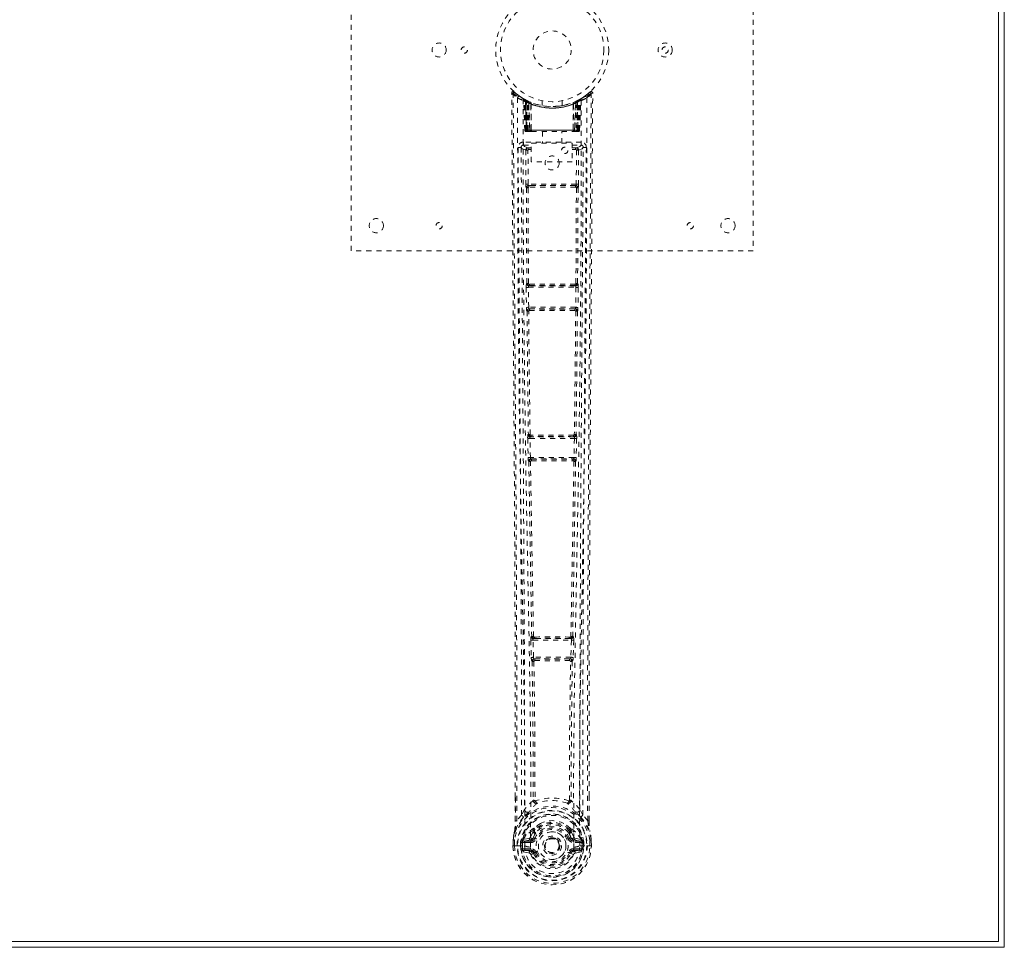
# Model space of a CAD drawing. Header units: inches. Extents: x 6.8 to 78.3, y 17.1 to 52.9.
# Tile 3 of 4: x 58.7 to 78.3, y 17.1 to 35.6. Entities that reach past the tile are written whole.
import ezdxf

# ---------------------------------------------------------------- set-up
doc = ezdxf.new("R2010")
doc.units = ezdxf.units.IN
doc.header["$MEASUREMENT"] = 0
doc.linetypes.add('SLD-Dashed', pattern=[0.075, 0.05, -0.025])
doc.linetypes.add('SLD-Solid', pattern=[0])

msp = doc.modelspace()

# ---------------------------------------------------------------- linework, layer by layer
at = {"color": 7, "linetype": 'SLD-Solid', "lineweight": 15}
for p, q in [((78.155, 17.253), (78.155, 52.767)), ((78.155, 17.253), (78.155, 52.767)), ((78.273, 17.135), (78.273, 52.885)), ((6.892, 17.253), (78.155, 17.253)), ((6.892, 17.253), (78.155, 17.253)), ((6.773, 17.135), (78.273, 17.135))]:
    msp.add_line(p, q, dxfattribs=at)
at = {"color": 7, "linetype": 'SLD-Dashed', "lineweight": 0}
for p, q in [((65.273, 31.01), (65.273, 39.01)), ((73.273, 39.01), (73.273, 31.01)), ((70.03, 34.174), (69.929, 34.093)), ((70.08, 34.152), (70.05, 34.152)), ((68.705, 34.037), (68.691, 34.045)), ((68.71, 34.032), (68.697, 34.04)), ((68.719, 34.012), (68.706, 34.02)), ((68.727, 33.414), (68.706, 34.02)), ((68.74, 33.414), (68.719, 34.012)), ((68.789, 33.992), (68.723, 34.026)), ((68.806, 33.966), (68.738, 34.001)), ((68.759, 33.414), (68.738, 34.001)), ((68.739, 34.004), (68.759, 33.411)), ((68.765, 33.972), (68.778, 33.997)), ((68.765, 33.972), (68.766, 33.414)), ((68.766, 33.414), (68.767, 33.971)), ((68.767, 33.971), (68.78, 33.997)), ((68.779, 33.965), (68.791, 33.991)), ((68.779, 33.414), (68.779, 33.965)), ((68.791, 33.991), (68.789, 33.992)), ((68.798, 33.414), (68.798, 33.956)), ((68.806, 33.966), (68.808, 33.965)), ((68.825, 33.414), (68.806, 33.966)), ((68.808, 33.965), (68.827, 33.414)), ((68.811, 33.982), (68.809, 33.983)), ((68.852, 33.936), (68.849, 33.938)), ((68.855, 33.414), (68.849, 33.938)), ((68.856, 33.963), (68.852, 33.965)), ((68.852, 33.936), (68.857, 33.414)), ((69.073, 33.999), (69.073, 33.903)), ((69.473, 33.903), (69.473, 33.999)), ((69.69, 33.414), (69.694, 33.936)), ((69.696, 33.965), (69.691, 33.963)), ((69.698, 33.938), (69.692, 33.414)), ((69.698, 33.938), (69.694, 33.936)), ((69.72, 33.414), (69.739, 33.965)), ((69.741, 33.966), (69.722, 33.414)), ((69.738, 33.983), (69.736, 33.982)), ((69.739, 33.965), (69.741, 33.966)), ((69.809, 34.001), (69.741, 33.966)), ((69.749, 33.956), (69.749, 33.414)), ((69.753, 33.99), (69.756, 33.991)), ((69.758, 33.992), (69.756, 33.991)), ((69.824, 34.026), (69.758, 33.992)), ((69.767, 33.997), (69.78, 33.971)), ((69.768, 33.414), (69.768, 33.965)), ((69.769, 33.997), (69.782, 33.972)), ((69.78, 33.971), (69.781, 33.414)), ((69.781, 33.414), (69.782, 33.972)), ((69.786, 33.41), (69.808, 34.004)), ((69.788, 33.414), (69.809, 34.001)), ((69.807, 33.414), (69.828, 34.012)), ((69.92, 34.086), (69.817, 34.023)), ((69.82, 33.414), (69.841, 34.02)), ((69.841, 34.02), (69.828, 34.012)), ((69.856, 34.045), (69.842, 34.037)), ((68.727, 33.414), (68.74, 33.414)), ((68.754, 33.386), (68.757, 33.385)), ((68.759, 33.414), (68.825, 33.414)), ((68.759, 33.385), (68.759, 33.385)), ((69.781, 33.414), (68.766, 33.414)), ((68.77, 33.385), (68.78, 33.385)), ((68.779, 33.414), (69.767, 33.414)), ((68.788, 33.385), (68.843, 33.385)), ((68.798, 33.414), (68.798, 33.414)), ((69.749, 33.414), (68.798, 33.414)), ((68.827, 33.414), (68.825, 33.414)), ((68.855, 33.414), (68.857, 33.414)), ((68.857, 33.414), (69.69, 33.414)), ((68.857, 33.385), (68.864, 33.385)), ((68.864, 33.385), (69.683, 33.385)), ((69.078, 33.385), (69.078, 33.153)), ((69.468, 33.153), (69.468, 33.385)), ((69.683, 33.385), (69.69, 33.385)), ((69.69, 33.414), (69.692, 33.414)), ((69.704, 33.385), (69.758, 33.385)), ((69.722, 33.414), (69.72, 33.414)), ((69.722, 33.414), (69.788, 33.414)), ((69.767, 33.387), (69.767, 33.414)), ((69.767, 33.385), (69.777, 33.385)), ((69.807, 33.414), (69.82, 33.414)), ((68.699, 33.176), (68.699, 33.116)), ((69.848, 33.176), (68.699, 33.176)), ((68.858, 32.781), (68.858, 33.153)), ((68.858, 33.153), (69.67, 33.153)), ((69.67, 33.153), (69.67, 32.781)), ((69.848, 33.116), (69.848, 33.176)), ((68.655, 33.068), (68.654, 33.067)), ((68.655, 33.078), (68.655, 33.068)), ((68.699, 33.116), (68.858, 33.116)), ((68.747, 33.014), (68.75, 32.34)), ((68.747, 33.014), (68.791, 33.014)), ((68.794, 32.34), (68.791, 33.014)), ((68.807, 33.028), (68.807, 33.058)), ((68.858, 33.058), (68.807, 33.058)), ((68.858, 33.028), (68.807, 33.028)), ((69.67, 33.116), (69.848, 33.116)), ((69.74, 33.058), (69.67, 33.058)), ((69.74, 33.028), (69.67, 33.028)), ((69.74, 33.028), (69.74, 33.058)), ((69.756, 33.014), (69.753, 32.34)), ((69.8, 33.014), (69.797, 32.34)), ((69.892, 33.068), (69.892, 33.078)), ((69.892, 33.067), (69.892, 33.068)), ((69.67, 32.781), (68.858, 32.781)), ((68.758, 32.265), (68.759, 32.264)), ((68.759, 32.264), (68.768, 30.359)), ((68.801, 30.358), (68.792, 32.263)), ((69.753, 32.34), (68.794, 32.34)), ((68.803, 32.31), (68.802, 32.31)), ((69.745, 32.31), (68.802, 32.31)), ((69.745, 32.31), (69.744, 32.31)), ((69.755, 32.263), (69.746, 30.358)), ((69.788, 32.264), (69.779, 30.359)), ((69.788, 32.264), (69.789, 32.265)), ((73.273, 31.01), (65.273, 31.01)), ((68.756, 30.282), (68.761, 29.883)), ((68.768, 30.359), (68.763, 30.357)), ((68.801, 30.283), (69.746, 30.283)), ((68.806, 29.884), (68.801, 30.283)), ((68.808, 30.312), (68.812, 30.315)), ((69.739, 30.312), (68.808, 30.312)), ((68.817, 30.344), (68.817, 30.344)), ((69.73, 30.344), (69.73, 30.344)), ((69.734, 30.315), (69.739, 30.312)), ((69.746, 30.283), (69.741, 29.884)), ((69.784, 30.357), (69.779, 30.359)), ((69.791, 30.282), (69.786, 29.883)), ((68.761, 29.883), (68.762, 29.855)), ((68.77, 29.808), (68.772, 29.807)), ((69.741, 29.884), (68.806, 29.884)), ((68.817, 29.853), (68.814, 29.854)), ((68.814, 29.854), (69.733, 29.854)), ((69.733, 29.854), (69.73, 29.853)), ((69.775, 29.807), (69.777, 29.808)), ((69.786, 29.883), (69.785, 29.855)), ((68.787, 27.273), (68.795, 26.892)), ((68.799, 27.351), (68.793, 27.348)), ((68.831, 27.274), (69.716, 27.274)), ((68.84, 26.893), (68.831, 27.274)), ((68.838, 27.304), (68.844, 27.307)), ((69.709, 27.304), (68.838, 27.304)), ((68.849, 27.335), (68.849, 27.335)), ((69.698, 27.335), (69.698, 27.335)), ((69.703, 27.307), (69.709, 27.304)), ((69.716, 27.274), (69.707, 26.893)), ((69.754, 27.348), (69.748, 27.351)), ((69.76, 27.273), (69.752, 26.892)), ((68.795, 26.892), (68.796, 26.864)), ((69.707, 26.893), (68.84, 26.893)), ((68.852, 26.862), (68.849, 26.863)), ((68.849, 26.863), (69.698, 26.863)), ((69.698, 26.863), (69.695, 26.862)), ((69.752, 26.892), (69.751, 26.864)), ((68.805, 26.817), (68.807, 26.816)), ((69.74, 26.816), (69.742, 26.817)), ((68.866, 23.332), (68.854, 23.328)), ((69.681, 23.332), (69.693, 23.328)), ((68.846, 23.253), (68.857, 22.911)), ((68.891, 23.254), (69.656, 23.254)), ((68.901, 22.912), (68.891, 23.254)), ((68.899, 23.284), (68.91, 23.288)), ((69.648, 23.284), (68.899, 23.284)), ((69.637, 23.288), (69.648, 23.284)), ((69.656, 23.254), (69.646, 22.912)), ((69.701, 23.253), (69.69, 22.911)), ((68.857, 22.911), (68.858, 22.883)), ((68.87, 22.836), (68.874, 22.834)), ((69.646, 22.912), (68.901, 22.912)), ((68.918, 22.881), (68.914, 22.882)), ((68.914, 22.882), (69.633, 22.882)), ((69.633, 22.882), (69.629, 22.881)), ((69.673, 22.834), (69.677, 22.836)), ((69.69, 22.911), (69.689, 22.883)), ((68.537, 19.654), (68.537, 20.12)), ((68.895, 20.059), (68.895, 20.059)), ((68.932, 20.062), (68.932, 20.061)), ((69.615, 20.061), (69.615, 20.062)), ((69.652, 20.059), (69.652, 20.059)), ((70.01, 19.654), (70.01, 20.146)), ((68.723, 19.882), (68.663, 19.77)), ((69.884, 19.77), (69.824, 19.882)), ((68.663, 19.77), (68.567, 19.655)), ((69.98, 19.655), (69.884, 19.77)), ((68.896, 19.464), (68.895, 19.435)), ((68.901, 19.49), (68.913, 19.508)), ((68.919, 19.46), (68.919, 19.431)), ((69.628, 19.431), (69.628, 19.46)), ((69.634, 19.508), (69.645, 19.49)), ((69.651, 19.464), (69.652, 19.435)), ((68.494, 19.156), (68.495, 19.273)), ((68.495, 19.273), (68.494, 19.155)), ((68.495, 19.277), (68.495, 19.273)), ((68.524, 19.273), (68.523, 19.156)), ((68.645, 19.23), (68.675, 19.228)), ((68.645, 19.229), (68.645, 19.23)), ((68.645, 19.156), (68.645, 19.229)), ((68.675, 19.229), (68.679, 19.254)), ((68.675, 19.228), (68.681, 19.248)), ((68.675, 19.227), (68.675, 19.156)), ((68.681, 19.248), (68.68, 19.233)), ((68.68, 19.233), (68.68, 19.157)), ((68.69, 19.274), (68.687, 19.271)), ((68.69, 19.274), (68.7, 19.285)), ((68.815, 19.306), (68.7, 19.285)), ((68.7, 19.285), (68.7, 19.285)), ((68.7, 19.285), (68.7, 19.285)), ((68.715, 19.252), (68.845, 19.277)), ((68.715, 19.252), (68.715, 19.222)), ((68.845, 19.252), (68.715, 19.252)), ((68.845, 19.222), (68.715, 19.222)), ((68.845, 19.277), (68.845, 19.252)), ((68.845, 19.222), (68.845, 19.252)), ((68.9, 19.318), (68.927, 19.307)), ((69.62, 19.307), (69.647, 19.318)), ((69.702, 19.277), (69.831, 19.252)), ((69.702, 19.277), (69.702, 19.252)), ((69.831, 19.252), (69.702, 19.252)), ((69.702, 19.222), (69.702, 19.252)), ((69.831, 19.222), (69.702, 19.222)), ((69.847, 19.285), (69.732, 19.306)), ((69.831, 19.222), (69.831, 19.252)), ((69.847, 19.285), (69.857, 19.274)), ((69.86, 19.271), (69.857, 19.274)), ((69.866, 19.248), (69.866, 19.233)), ((69.872, 19.228), (69.866, 19.248)), ((69.866, 19.233), (69.867, 19.157)), ((69.872, 19.228), (69.902, 19.23)), ((69.872, 19.156), (69.872, 19.227)), ((69.902, 19.23), (69.902, 19.229)), ((69.902, 19.229), (69.902, 19.157)), ((70.023, 19.156), (70.023, 19.273)), ((70.052, 19.273), (70.052, 19.277)), ((70.053, 19.156), (70.052, 19.273)), ((70.053, 19.155), (70.052, 19.273)), ((68.494, 19.156), (68.498, 19.156)), ((68.498, 19.156), (68.551, 19.156)), ((68.551, 19.156), (68.574, 19.156)), ((68.574, 19.156), (68.577, 19.156)), ((68.577, 19.156), (68.725, 19.156)), ((68.68, 19.157), (68.675, 19.156)), ((68.698, 19.034), (68.817, 19.011)), ((68.728, 19.1), (68.728, 19.07)), ((68.728, 19.1), (68.845, 19.1)), ((68.845, 19.05), (68.728, 19.07)), ((68.728, 19.07), (68.845, 19.07)), ((68.845, 19.1), (68.845, 19.07)), ((68.845, 19.05), (68.845, 19.07)), ((68.927, 19.016), (68.905, 19.006)), ((69.117, 19.161), (69.118, 19.176)), ((69.117, 19.152), (69.117, 19.161)), ((69.642, 19.006), (69.62, 19.016)), ((69.702, 19.1), (69.702, 19.07)), ((69.702, 19.1), (69.819, 19.1)), ((69.819, 19.07), (69.702, 19.05)), ((69.702, 19.05), (69.702, 19.07)), ((69.702, 19.07), (69.819, 19.07)), ((69.73, 19.011), (69.849, 19.034)), ((69.819, 19.07), (69.819, 19.1)), ((69.822, 19.156), (69.97, 19.156)), ((69.867, 19.157), (69.872, 19.156)), ((69.97, 19.156), (69.973, 19.156)), ((69.973, 19.156), (69.996, 19.156)), ((69.996, 19.156), (70.049, 19.156)), ((70.049, 19.156), (70.053, 19.156)), ((69.642, 19.006), (69.697, 18.983))]:
    msp.add_line(p, q, dxfattribs=at)
at = {"color": 7, "linetype": 'SLD-Dashed', "lineweight": 0, "flags": 128}
for points in [[(68.515, 34.172), (68.508, 34.176), (68.5, 34.178), (68.492, 34.179), (68.484, 34.177), (68.477, 34.174), (68.472, 34.169), (68.468, 34.162), (68.467, 34.154)], [(68.537, 20.12), (68.536, 23.278), (68.518, 26.902), (68.492, 30.527), (68.467, 34.152)], [(68.467, 34.152), (68.467, 34.152), (68.469, 34.152), (68.475, 34.152), (68.485, 34.152), (68.491, 34.152), (68.497, 34.152)], [(68.567, 19.655), (68.569, 20.505), (68.57, 21.394), (68.569, 22.323), (68.566, 23.289), (68.563, 24.08), (68.56, 24.711), (68.557, 25.384), (68.553, 26.102), (68.552, 26.298), (68.55, 26.497), (68.549, 26.7), (68.548, 26.904), (68.547, 27.022), (68.545, 27.272), (68.543, 27.544), (68.541, 27.977), (68.537, 28.459), (68.533, 28.989), (68.529, 29.566), (68.527, 29.954), (68.524, 30.36), (68.52, 30.807), (68.517, 31.251), (68.514, 31.666), (68.511, 32.156), (68.508, 32.601), (68.505, 33.002), (68.502, 33.357), (68.5, 33.667), (68.498, 33.932), (68.497, 34.152)], [(69.98, 19.655), (69.978, 20.349), (69.977, 21.077), (69.978, 21.838), (69.979, 22.633), (69.981, 23.417), (69.984, 24.087), (69.987, 24.719), (69.99, 25.393), (69.994, 26.107), (69.995, 26.302), (69.997, 26.501), (69.998, 26.702), (69.999, 26.904), (70, 27.02), (70.002, 27.266), (70.003, 27.535), (70.006, 27.966), (70.01, 28.447), (70.013, 28.978), (70.018, 29.558), (70.02, 29.949), (70.023, 30.358), (70.026, 30.764), (70.029, 31.146), (70.032, 31.513), (70.036, 32.133), (70.04, 32.707), (70.044, 33.235), (70.047, 33.717), (70.05, 34.152)], [(70.01, 20.146), (70.011, 23.278), (70.029, 26.902), (70.055, 30.527), (70.08, 34.152)], [(68.585, 34.058), (68.587, 31.963), (68.598, 29.868), (68.62, 27.775), (68.653, 25.685), (68.676, 24.374), (68.7, 23.064), (68.719, 21.757), (68.73, 20.454), (68.726, 19.156)], [(68.843, 19.132), (68.848, 20.605), (68.834, 22.084), (68.808, 23.567), (68.779, 25.054), (68.751, 26.542), (68.724, 28.405), (68.705, 30.27), (68.695, 32.136), (68.694, 34.003)], [(68.728, 34.024), (68.721, 34.024), (68.716, 34.02), (68.711, 34.015)], [(68.777, 33.995), (68.77, 34.001), (68.762, 34.006)], [(68.852, 33.965), (68.853, 33.964), (68.853, 33.962), (68.854, 33.959), (68.854, 33.956), (68.853, 33.952), (68.852, 33.947), (68.851, 33.943), (68.849, 33.938)], [(69.696, 33.965), (69.694, 33.964), (69.694, 33.962), (69.693, 33.959), (69.693, 33.956), (69.694, 33.952), (69.695, 33.948), (69.696, 33.943), (69.698, 33.938)], [(69.853, 34.003), (69.852, 32.136), (69.842, 30.27), (69.823, 28.405), (69.796, 26.542), (69.768, 25.054), (69.739, 23.567), (69.713, 22.084), (69.699, 20.605), (69.704, 19.132)], [(69.785, 34.006), (69.777, 34.001), (69.77, 33.995)], [(69.962, 34.058), (69.96, 31.963), (69.949, 29.868), (69.927, 27.775), (69.894, 25.685), (69.871, 24.374), (69.847, 23.064), (69.827, 21.757), (69.817, 20.454), (69.821, 19.156)], [(69.471, 33.903), (69.472, 33.903), (69.454, 33.9), (69.417, 33.894), (69.362, 33.889), (69.298, 33.885), (69.273, 33.885)], [(69.511, 33.909), (69.49, 33.904), (69.488, 33.903)], [(68.766, 33.414), (68.751, 33.414), (68.738, 33.414), (68.73, 33.414), (68.727, 33.414)], [(68.74, 33.414), (68.744, 33.414), (68.752, 33.414), (68.765, 33.414), (68.779, 33.414)], [(68.798, 33.414), (68.79, 33.414), (68.782, 33.414), (68.775, 33.414), (68.769, 33.414), (68.764, 33.414), (68.761, 33.414), (68.759, 33.414), (68.759, 33.414)], [(68.827, 33.414), (68.83, 33.414), (68.836, 33.414), (68.844, 33.414), (68.855, 33.414)], [(68.864, 33.385), (68.862, 33.386), (68.86, 33.387), (68.859, 33.39), (68.857, 33.394), (68.856, 33.398), (68.855, 33.403), (68.855, 33.408), (68.855, 33.414)], [(69.692, 33.414), (69.692, 33.408), (69.692, 33.403), (69.691, 33.398), (69.69, 33.394), (69.688, 33.39), (69.687, 33.387), (69.685, 33.386), (69.683, 33.385)], [(69.692, 33.414), (69.703, 33.414), (69.711, 33.414), (69.717, 33.414), (69.72, 33.414)], [(69.788, 33.414), (69.788, 33.414), (69.786, 33.414), (69.783, 33.414), (69.778, 33.414), (69.772, 33.414), (69.765, 33.414), (69.757, 33.414), (69.749, 33.414)], [(69.768, 33.414), (69.782, 33.414), (69.795, 33.414), (69.803, 33.414), (69.807, 33.414)], [(69.82, 33.414), (69.817, 33.414), (69.809, 33.414), (69.796, 33.414), (69.781, 33.414)], [(69.787, 33.406), (69.788, 33.408), (69.788, 33.414)], [(68.594, 33.07), (68.599, 32.442), (68.603, 31.78), (68.605, 31.511), (68.607, 31.304), (68.608, 31.112), (68.61, 30.89), (68.612, 30.631), (68.614, 30.34), (68.616, 30.017), (68.619, 29.667), (68.621, 29.342), (68.623, 29.042), (68.625, 28.768), (68.629, 28.198), (68.634, 27.541), (68.639, 26.885), (68.643, 26.265), (68.647, 25.585), (68.654, 24.434), (68.659, 23.27), (68.663, 22.088), (68.664, 20.926), (68.663, 19.77)], [(68.654, 33.071), (68.677, 33.042), (68.747, 33.014)], [(68.654, 33.071), (68.678, 29.773), (68.701, 26.476), (68.719, 23.179), (68.723, 19.882)], [(68.791, 33.059), (68.722, 33.087), (68.699, 33.116)], [(68.791, 33.059), (68.78, 33.057), (68.771, 33.053), (68.765, 33.046), (68.763, 33.038), (68.765, 33.03), (68.771, 33.022), (68.78, 33.017), (68.791, 33.014)], [(69.848, 33.116), (69.825, 33.087), (69.756, 33.059)], [(69.756, 33.014), (69.767, 33.017), (69.776, 33.022), (69.782, 33.03), (69.784, 33.038), (69.782, 33.046), (69.776, 33.053), (69.767, 33.057), (69.756, 33.059)], [(69.8, 33.014), (69.799, 33.014), (69.796, 33.014), (69.791, 33.014), (69.786, 33.014), (69.779, 33.014), (69.772, 33.014), (69.764, 33.014), (69.756, 33.014)], [(69.8, 33.014), (69.87, 33.042), (69.89, 33.068)], [(69.824, 19.882), (69.828, 23.179), (69.846, 26.476), (69.869, 29.773), (69.893, 33.071)], [(69.884, 19.77), (69.883, 20.998), (69.885, 22.229), (69.889, 23.473), (69.895, 24.733), (69.902, 25.947), (69.91, 27.161), (69.911, 27.334), (69.913, 27.512), (69.914, 27.694), (69.915, 27.881), (69.917, 28.073), (69.918, 28.199), (69.919, 28.414), (69.921, 28.656), (69.923, 28.926), (69.925, 29.245), (69.928, 29.596), (69.931, 29.978), (69.933, 30.336), (69.935, 30.654), (69.937, 30.917), (69.939, 31.146), (69.94, 31.341), (69.941, 31.431), (69.942, 31.565), (69.943, 31.698), (69.944, 31.83), (69.945, 31.961), (69.949, 32.528), (69.953, 33.07)], [(68.794, 32.34), (68.786, 32.34), (68.778, 32.34), (68.771, 32.34), (68.764, 32.34), (68.759, 32.34), (68.754, 32.34), (68.751, 32.34), (68.75, 32.34)], [(68.803, 32.31), (68.793, 32.308), (68.784, 32.304), (68.778, 32.298), (68.775, 32.291), (68.774, 32.283), (68.777, 32.275), (68.783, 32.269), (68.792, 32.263)], [(69.737, 32.278), (69.507, 32.278), (69.273, 32.278), (69.04, 32.278), (68.81, 32.278)], [(69.73, 32.309), (69.619, 32.309), (69.506, 32.309), (69.393, 32.309), (69.28, 32.309), (69.152, 32.309), (69.026, 32.309), (68.917, 32.309), (68.817, 32.309)], [(69.755, 32.263), (69.763, 32.269), (69.77, 32.275), (69.773, 32.283), (69.772, 32.291), (69.769, 32.298), (69.763, 32.304), (69.754, 32.308), (69.744, 32.31)], [(69.797, 32.34), (69.796, 32.34), (69.793, 32.34), (69.788, 32.34), (69.783, 32.34), (69.776, 32.34), (69.769, 32.34), (69.761, 32.34), (69.753, 32.34)], [(68.801, 30.283), (68.793, 30.282), (68.785, 30.282), (68.777, 30.282), (68.771, 30.282), (68.765, 30.282), (68.761, 30.282), (68.758, 30.282), (68.756, 30.282)], [(68.801, 30.358), (68.793, 30.353), (68.787, 30.346), (68.784, 30.339), (68.784, 30.332), (68.788, 30.325), (68.794, 30.319), (68.803, 30.316), (68.812, 30.315)], [(69.734, 30.315), (69.744, 30.316), (69.753, 30.319), (69.759, 30.325), (69.763, 30.332), (69.763, 30.339), (69.76, 30.346), (69.754, 30.353), (69.746, 30.358)], [(69.791, 30.282), (69.789, 30.282), (69.786, 30.282), (69.782, 30.282), (69.776, 30.282), (69.769, 30.282), (69.762, 30.282), (69.754, 30.282), (69.746, 30.283)], [(68.806, 29.884), (68.79, 29.884), (68.776, 29.883), (68.765, 29.883), (68.761, 29.883)], [(68.772, 29.807), (68.784, 28.579), (68.799, 27.351)], [(68.817, 29.853), (68.806, 29.851), (68.797, 29.848), (68.791, 29.842), (68.787, 29.834), (68.787, 29.826), (68.79, 29.818), (68.796, 29.811), (68.805, 29.806)], [(68.833, 27.349), (68.817, 28.577), (68.805, 29.806)], [(69.742, 29.806), (69.73, 28.577), (69.714, 27.349)], [(69.742, 29.806), (69.751, 29.811), (69.757, 29.818), (69.76, 29.826), (69.76, 29.834), (69.756, 29.842), (69.75, 29.848), (69.741, 29.851), (69.73, 29.853)], [(69.786, 29.883), (69.784, 29.883), (69.781, 29.883), (69.777, 29.883), (69.771, 29.883), (69.765, 29.883), (69.757, 29.884), (69.749, 29.884), (69.741, 29.884)], [(69.775, 29.807), (69.763, 28.579), (69.748, 27.351)], [(68.831, 27.274), (68.823, 27.274), (68.815, 27.273), (68.808, 27.273), (68.801, 27.273), (68.796, 27.273), (68.791, 27.273), (68.788, 27.273), (68.787, 27.273)], [(68.833, 27.349), (68.825, 27.344), (68.819, 27.338), (68.816, 27.33), (68.816, 27.323), (68.82, 27.317), (68.826, 27.311), (68.834, 27.308), (68.844, 27.307)], [(69.703, 27.307), (69.713, 27.308), (69.721, 27.311), (69.727, 27.317), (69.731, 27.323), (69.731, 27.33), (69.728, 27.338), (69.722, 27.344), (69.714, 27.349)], [(69.76, 27.273), (69.759, 27.273), (69.756, 27.273), (69.751, 27.273), (69.746, 27.273), (69.739, 27.273), (69.732, 27.273), (69.724, 27.274), (69.716, 27.274)], [(68.84, 26.893), (68.824, 26.892), (68.81, 26.892), (68.799, 26.892), (68.795, 26.892)], [(68.852, 26.862), (68.841, 26.86), (68.832, 26.856), (68.826, 26.85), (68.822, 26.842), (68.822, 26.834), (68.826, 26.826), (68.832, 26.819), (68.841, 26.813)], [(68.84, 26.893), (68.841, 26.881), (68.843, 26.872), (68.846, 26.865), (68.849, 26.863), (68.849, 26.863)], [(69.706, 26.813), (69.715, 26.819), (69.721, 26.826), (69.725, 26.834), (69.725, 26.842), (69.721, 26.85), (69.715, 26.856), (69.706, 26.86), (69.695, 26.862)], [(69.752, 26.892), (69.75, 26.892), (69.747, 26.892), (69.743, 26.892), (69.737, 26.892), (69.731, 26.892), (69.723, 26.892), (69.716, 26.892), (69.707, 26.893)], [(68.807, 26.816), (68.836, 25.072), (68.866, 23.332)], [(68.901, 23.328), (68.87, 25.069), (68.841, 26.813)], [(69.706, 26.813), (69.677, 25.069), (69.646, 23.328)], [(69.74, 26.816), (69.711, 25.072), (69.681, 23.332)], [(68.901, 23.328), (68.893, 23.324), (68.887, 23.318), (68.884, 23.311), (68.884, 23.304), (68.887, 23.298), (68.893, 23.293), (68.901, 23.29), (68.91, 23.288)], [(69.637, 23.288), (69.646, 23.29), (69.654, 23.293), (69.66, 23.298), (69.663, 23.304), (69.663, 23.311), (69.659, 23.318), (69.654, 23.324), (69.646, 23.328)], [(68.891, 23.254), (68.883, 23.254), (68.875, 23.254), (68.868, 23.253), (68.861, 23.253), (68.856, 23.253), (68.851, 23.253), (68.848, 23.253), (68.846, 23.253)], [(68.899, 23.284), (68.895, 23.282), (68.892, 23.275), (68.891, 23.271), (68.891, 23.265), (68.89, 23.26), (68.891, 23.254)], [(69.656, 23.254), (69.657, 23.26), (69.656, 23.265), (69.656, 23.271), (69.655, 23.275), (69.652, 23.282), (69.648, 23.284)], [(69.701, 23.253), (69.699, 23.253), (69.696, 23.253), (69.691, 23.253), (69.686, 23.253), (69.679, 23.253), (69.672, 23.254), (69.664, 23.254), (69.656, 23.254)], [(68.901, 22.912), (68.893, 22.912), (68.885, 22.912), (68.878, 22.911), (68.872, 22.911), (68.866, 22.911), (68.862, 22.911), (68.858, 22.911), (68.857, 22.911)], [(68.874, 22.834), (68.891, 21.449), (68.897, 20.068)], [(68.918, 22.881), (68.908, 22.879), (68.899, 22.875), (68.892, 22.869), (68.889, 22.861), (68.889, 22.852), (68.893, 22.843), (68.9, 22.836), (68.909, 22.831)], [(68.901, 22.912), (68.902, 22.906), (68.903, 22.901), (68.906, 22.891), (68.91, 22.885), (68.914, 22.882), (68.914, 22.882), (68.914, 22.882)], [(68.909, 22.831), (68.927, 21.444), (68.932, 20.062)], [(69.615, 20.062), (69.62, 21.444), (69.638, 22.831)], [(69.638, 22.831), (69.647, 22.836), (69.654, 22.843), (69.658, 22.852), (69.658, 22.861), (69.655, 22.869), (69.648, 22.875), (69.639, 22.879), (69.629, 22.881)], [(69.633, 22.882), (69.633, 22.882), (69.633, 22.882), (69.633, 22.882), (69.635, 22.883), (69.637, 22.885), (69.641, 22.891), (69.644, 22.901), (69.645, 22.906), (69.646, 22.912)], [(69.69, 22.911), (69.688, 22.911), (69.685, 22.911), (69.681, 22.911), (69.675, 22.911), (69.669, 22.911), (69.662, 22.912), (69.654, 22.912), (69.646, 22.912)], [(69.673, 22.834), (69.656, 21.449), (69.65, 20.068)], [(68.54, 20.121), (68.54, 19.937), (68.539, 19.655)], [(68.895, 20.059), (68.802, 19.976), (68.723, 19.882)], [(68.895, 20.059), (68.897, 20.048), (68.901, 20.04), (68.907, 20.033), (68.915, 20.03), (68.923, 20.031), (68.931, 20.035), (68.938, 20.042), (68.942, 20.051)], [(68.932, 20.061), (68.932, 20.06), (68.933, 20.058), (68.936, 20.055), (68.942, 20.051)], [(69.605, 20.051), (69.611, 20.055), (69.614, 20.058), (69.615, 20.06), (69.615, 20.061)], [(69.605, 20.051), (69.609, 20.042), (69.616, 20.035), (69.624, 20.031), (69.632, 20.03), (69.64, 20.033), (69.646, 20.04), (69.65, 20.048), (69.652, 20.059)], [(69.824, 19.882), (69.745, 19.976), (69.652, 20.059)], [(70.008, 19.655), (70.007, 19.935), (70.007, 20.146)], [(68.816, 19.833), (68.81, 19.827), (68.801, 19.818)], [(69.746, 19.818), (69.737, 19.827), (69.731, 19.833)], [(68.705, 19.73), (68.605, 19.606), (68.525, 19.452)], [(68.567, 19.655), (68.56, 19.655), (68.554, 19.655), (68.548, 19.655), (68.544, 19.655), (68.541, 19.655), (68.538, 19.655), (68.537, 19.654), (68.537, 19.654)], [(69.842, 19.73), (69.942, 19.607), (70.022, 19.452)], [(70.01, 19.654), (70.01, 19.654), (70.009, 19.655), (70.006, 19.655), (70.003, 19.655), (69.999, 19.655), (69.993, 19.655), (69.987, 19.655), (69.98, 19.655)], [(68.525, 19.452), (68.508, 19.374), (68.495, 19.277)], [(68.495, 19.273), (68.507, 19.367), (68.523, 19.441)], [(68.525, 19.452), (68.523, 19.446), (68.523, 19.441)], [(68.895, 19.435), (68.868, 19.388), (68.843, 19.329)], [(68.948, 19.417), (68.923, 19.373), (68.9, 19.318)], [(69.042, 19.599), (68.99, 19.571), (68.913, 19.508)], [(69.634, 19.508), (69.557, 19.571), (69.505, 19.599)], [(69.652, 19.435), (69.679, 19.388), (69.704, 19.329)], [(70.024, 19.441), (70.024, 19.446), (70.022, 19.452)], [(70.052, 19.277), (70.04, 19.364), (70.022, 19.452)], [(70.052, 19.273), (70.04, 19.367), (70.024, 19.441)], [(68.495, 19.273), (68.494, 19.273), (68.495, 19.273), (68.498, 19.273), (68.501, 19.273), (68.506, 19.273), (68.512, 19.273), (68.518, 19.273), (68.524, 19.273)], [(68.495, 19.277), (68.496, 19.277), (68.498, 19.277), (68.501, 19.276), (68.504, 19.276), (68.509, 19.275), (68.513, 19.274), (68.519, 19.274), (68.524, 19.273)], [(68.675, 19.228), (68.675, 19.228), (68.675, 19.228)], [(68.715, 19.222), (68.697, 19.225), (68.68, 19.233)], [(68.843, 19.329), (68.829, 19.312), (68.815, 19.306)], [(68.954, 19.295), (68.949, 19.297), (68.944, 19.299), (68.939, 19.301), (68.935, 19.303), (68.932, 19.305), (68.929, 19.306), (68.927, 19.306), (68.927, 19.307)], [(69.593, 19.295), (69.598, 19.297), (69.603, 19.299), (69.608, 19.301), (69.612, 19.303), (69.615, 19.305), (69.618, 19.306), (69.619, 19.306), (69.62, 19.307)], [(69.704, 19.329), (69.718, 19.312), (69.732, 19.306)], [(69.866, 19.233), (69.85, 19.225), (69.831, 19.222)], [(69.872, 19.228), (69.872, 19.228), (69.872, 19.228)], [(70.052, 19.277), (70.051, 19.277), (70.049, 19.277), (70.046, 19.276), (70.043, 19.276), (70.038, 19.275), (70.033, 19.274), (70.028, 19.274), (70.023, 19.273)], [(70.023, 19.273), (70.029, 19.273), (70.035, 19.273), (70.041, 19.273), (70.045, 19.273), (70.049, 19.273), (70.052, 19.273), (70.053, 19.273), (70.052, 19.273)], [(68.523, 19.156), (68.517, 19.156), (68.511, 19.156), (68.505, 19.156), (68.501, 19.156), (68.497, 19.156), (68.495, 19.156), (68.494, 19.156), (68.494, 19.156)], [(68.675, 19.156), (68.671, 19.156), (68.664, 19.156), (68.655, 19.156), (68.645, 19.156)], [(68.685, 19.083), (68.705, 19.096), (68.728, 19.1)], [(69.704, 19.132), (69.698, 19.053), (69.675, 18.977), (69.635, 18.906), (69.58, 18.845), (69.514, 18.796), (69.439, 18.759), (69.358, 18.737), (69.273, 18.729), (69.189, 18.737), (69.108, 18.759), (69.033, 18.796), (68.967, 18.845), (68.912, 18.906), (68.872, 18.977), (68.849, 19.053), (68.843, 19.132)], [(68.954, 19.027), (68.949, 19.025), (68.944, 19.023), (68.939, 19.021), (68.935, 19.019), (68.932, 19.018), (68.929, 19.017), (68.927, 19.016), (68.927, 19.016)], [(69.593, 19.027), (69.598, 19.025), (69.603, 19.023), (69.608, 19.021), (69.612, 19.019), (69.615, 19.018), (69.618, 19.017), (69.619, 19.016), (69.62, 19.016)], [(69.819, 19.1), (69.842, 19.096), (69.862, 19.083)], [(70.053, 19.156), (70.053, 19.156), (70.052, 19.156), (70.05, 19.156), (70.046, 19.156), (70.042, 19.156), (70.036, 19.156), (70.03, 19.156), (70.023, 19.156)]]:
    msp.add_lwpolyline(points, dxfattribs=at)
at = {"color": 7, "linetype": 'SLD-Dashed', "lineweight": 0}
for centre, radius in [((69.273, 35.01), 1.125), ((69.273, 35.01), 1.03), ((69.273, 35.01), 0.38), ((67.023, 35.01), 0.14), ((71.523, 35.01), 0.14), ((67.523, 35.01), 0.0625), ((71.523, 35.01), 0.0625), ((69.523, 33.01), 0.0625), ((69.273, 32.76), 0.14), ((65.773, 31.51), 0.141), ((67.023, 31.51), 0.0625), ((72.023, 31.51), 0.0625), ((72.773, 31.51), 0.141), ((69.273, 19.161), 0.7), ((69.273, 19.161), 0.69), ((69.273, 19.161), 0.623), ((69.273, 19.161), 0.32), ((69.273, 19.161), 0.275), ((69.273, 19.161), 0.188), ((69.273, 19.161), 0.156), ((69.273, 19.161), 0.142), ((69.273, 19.161), 0.14), ((69.273, 19.161), 0.138)]:
    msp.add_circle(centre, radius, dxfattribs=at)
for centre, radius, start, end in [((68.497, 34.152), 0.03, 47.836, 180.4047), ((69.262, 35.037), 1.191, 228.0523, 235.3487), ((67.357, 35.206), 1.552, 317.2556, 318.3623), ((69.273, 35.01), 1.157, 227.8259, 312.172), ((69.264, 34.999), 1.113, 227.943, 235.3799), ((69.283, 34.998), 1.112, 304.6192, 312.0547), ((69.284, 35.039), 1.192, 304.6562, 311.9425), ((70.05, 34.152), 0.03, 359.5949, 132.1645), ((69.941, 34.073), 0.135, 35.8151, 48.5736), ((68.615, 34.058), 0.03, 55.9256, 179.6904), ((69.257, 35.24), 1.36, 240.3908, 245.5403), ((69.274, 35.01), 1.128, 235.3386, 240.4656), ((68.676, 34.019), 0.03, 1.9922, 58.8985), ((68.735, 33.99), 0.043, 114.1926, 162.9814), ((69.273, 35.042), 1.19, 240.8754, 299.1246), ((69.045, 34.614), 0.67, 239.3416, 241.675), ((68.689, 34.011), 0.0299, 1.909, 59.6779), ((69.225, 34.926), 1.031, 239.6514, 242.701), ((69.265, 34.647), 0.84, 228.2316, 233.4784), ((69.273, 35.01), 1.128, 240.4663, 299.5337), ((69.248, 34.622), 0.807, 229.0521, 234.4336), ((68.708, 34), 0.0299, 1.8109, 60.7288), ((69.276, 35.015), 1.132, 240.7782, 245.6821), ((68.715, 34.004), 0.0234, 351.7043, 54.9187), ((69.255, 34.625), 0.81, 230.3341, 235.5994), ((69.273, 35.009), 1.155, 244.0067, 295.9933), ((69.273, 35.009), 1.155, 244.6488, 295.3509), ((68.777, 33.965), 0.0297, 1.479, 64.4683), ((68.778, 33.964), 0.0297, 1.4772, 64.5454), ((68.881, 33.929), 0.0882, 143.2266, 162.0686), ((69.273, 35.009), 1.156, 245.6758, 294.3248), ((69.233, 34.567), 0.738, 234.7516, 238.6279), ((68.823, 33.954), 0.0345, 328.9592, 15.1339), ((69.273, 34.973), 1.12, 247.9155, 292.0846), ((69.724, 33.954), 0.0345, 164.8529, 211.0542), ((69.313, 34.569), 0.74, 301.3928, 305.2435), ((69.655, 33.924), 0.0994, 18.8542, 35.5662), ((69.269, 35.019), 1.137, 294.3279, 299.2118), ((69.769, 33.964), 0.0297, 115.46, 178.5247), ((69.77, 33.965), 0.0297, 115.5256, 178.5344), ((69.288, 34.63), 0.816, 304.4227, 309.6443), ((69.719, 33.953), 0.0504, 13.5791, 46.9615), ((69.299, 34.621), 0.807, 305.5632, 310.9488), ((69.28, 34.649), 0.843, 306.5312, 311.7566), ((69.839, 34), 0.0299, 119.2585, 178.2017), ((69.837, 34.002), 0.0278, 118.0245, 181.5777), ((69.282, 34.995), 1.11, 298.6564, 300.3176), ((69.858, 34.011), 0.0299, 120.3155, 178.1056), ((69.273, 35.011), 1.128, 299.5346, 304.6598), ((69.812, 33.99), 0.043, 17.0251, 65.7965), ((69.856, 34.024), 0.0187, 140.8634, 203.0867), ((69.871, 34.019), 0.03, 121.1024, 178.015), ((69.289, 35.241), 1.361, 294.4621, 299.6068), ((69.932, 34.058), 0.03, 0.321, 124.0493), ((68.757, 33.415), 0.03, 181.9934, 269.996), ((68.758, 33.416), 0.0305, 182.3462, 249.5972), ((68.77, 33.415), 0.03, 181.9722, 246.5073), ((68.771, 33.417), 0.0314, 237.5206, 270.7072), ((68.802, 33.433), 0.0478, 202.999, 265.2665), ((68.789, 33.415), 0.03, 181.9319, 269.9363), ((68.802, 33.195), 0.195, 100.3863, 102.7005), ((68.792, 33.31), 0.0776, 99.4555, 105.046), ((69.375, 33.408), 0.596, 179.3677, 181.9725), ((70.493, 33.41), 1.695, 179.8775, 180.8563), ((68.855, 33.415), 0.0299, 181.7999, 269.8116), ((68.857, 33.415), 0.0299, 181.7955, 269.8116), ((68.892, 33.408), 0.0354, 169.2777, 219.2268), ((69.655, 33.408), 0.0354, 320.7544, 10.7411), ((69.69, 33.415), 0.0299, 270.1884, 358.2045), ((69.692, 33.415), 0.0299, 270.1884, 358.2045), ((69.274, 33.407), 0.476, 357.3547, 0.8437), ((69.752, 33.424), 0.0394, 264.2325, 324.8122), ((69.758, 33.415), 0.03, 270.0566, 358.0752), ((69.754, 33.304), 0.0834, 75.4918, 80.9062), ((69.776, 33.417), 0.0318, 269.3278, 299.9521), ((69.738, 33.483), 0.105, 294.0114, 319.1291), ((69.777, 33.415), 0.03, 293.899, 358.0085), ((69.79, 33.415), 0.03, 270.0067, 357.9995), ((68.699, 33.071), 0.105, 90.0111, 180.4136), ((69.848, 33.071), 0.105, 359.5881, 89.9873), ((68.644, 28.159), 4.911, 89.8783, 90.5783), ((68.698, 33.073), 0.0425, 88.2441, 173.9124), ((68.792, 33.014), 0.0451, 90.4234, 180.0649), ((68.805, 33.232), 0.174, 265.5845, 270.6362), ((68.808, 33.012), 0.0164, 93.5221, 173.2735), ((69.743, 33.212), 0.154, 269.0377, 274.741), ((69.739, 33.011), 0.0168, 7.755, 85.4581), ((69.755, 33.014), 0.0451, 359.8947, 89.5729), ((69.849, 33.073), 0.0425, 6.0824, 91.758), ((69.903, 28.158), 4.912, 89.4218, 90.1216), ((68.938, 32.323), 0.189, 175.0074, 198.006), ((68.803, 32.265), 0.0451, 91.3605, 180.0697), ((68.804, 32.264), 0.0451, 91.3622, 180.0675), ((68.786, 32.631), 0.368, 265.8045, 270.9176), ((68.812, 32.257), 0.0214, 97.2326, 161.9793), ((68.835, 32.335), 0.0412, 172.7598, 216.7907), ((68.814, 32.381), 0.0722, 261.2562, 271.9792), ((68.849, 32.285), 0.0405, 143.8368, 189.7715), ((69.733, 32.374), 0.0658, 267.484, 279.2699), ((69.698, 32.285), 0.0404, 350.2192, 36.1798), ((69.736, 32.258), 0.0202, 15.8478, 84.995), ((69.743, 32.264), 0.0451, 359.9313, 88.639), ((69.716, 32.334), 0.037, 320.5893, 9.8603), ((69.744, 32.265), 0.0451, 359.9285, 88.6413), ((69.761, 32.641), 0.378, 269.1515, 274.1272), ((69.609, 32.323), 0.189, 341.9881, 4.9985), ((68.955, 30.302), 0.199, 163.9394, 185.678), ((68.808, 30.358), 0.0451, 180.8839, 269.4883), ((68.794, 30.617), 0.26, 264.1348, 271.4324), ((68.813, 30.36), 0.0451, 180.8816, 269.4719), ((68.837, 30.29), 0.0366, 142.4492, 192.0321), ((68.819, 30.364), 0.0194, 197.4381, 264.4616), ((68.823, 30.253), 0.0625, 88.4815, 99.9267), ((69.273, -4.641), 34.988, 89.2532, 90.7468), ((68.855, 30.339), 0.0382, 171.7072, 217.5796), ((69.273, -3.098), 33.417, 89.2309, 90.7691), ((69.692, 30.339), 0.0382, 322.4204, 8.2928), ((69.723, 30.25), 0.0658, 80.3595, 91.2323), ((69.727, 30.364), 0.0201, 276.8558, 341.2367), ((69.734, 30.36), 0.0451, 270.5281, 359.1154), ((69.739, 30.358), 0.0451, 270.5057, 359.1221), ((69.71, 30.29), 0.0366, 347.9548, 37.5639), ((69.753, 30.618), 0.26, 268.5693, 275.8618), ((69.592, 30.302), 0.199, 354.3275, 16.0586), ((68.873, 29.849), 0.111, 176.9621, 201.7349), ((68.815, 29.809), 0.0451, 90.5257, 180.4834), ((68.817, 29.808), 0.0451, 90.5341, 180.4834), ((68.798, 30.034), 0.228, 263.4294, 271.7531), ((68.844, 29.878), 0.0382, 171.9706, 220.1886), ((68.825, 29.799), 0.0213, 96.679, 162.2831), ((68.829, 29.924), 0.0726, 260.4412, 271.2328), ((68.864, 29.827), 0.0421, 144.1722, 189.1022), ((69.273, 64.033), 34.215, 269.2453, 270.7548), ((69.273, 63.426), 33.577, 269.2436, 270.7564), ((69.719, 29.921), 0.069, 268.4848, 279.8412), ((69.683, 29.827), 0.0421, 350.9128, 35.8128), ((69.722, 29.8), 0.0205, 16.4286, 84.6097), ((69.73, 29.808), 0.0451, 359.5196, 89.4629), ((69.703, 29.878), 0.0382, 319.8098, 8.031), ((69.732, 29.809), 0.0451, 359.5195, 89.4744), ((69.749, 30.034), 0.229, 268.248, 276.569), ((69.674, 29.849), 0.111, 338.2645, 3.0446), ((68.982, 27.294), 0.197, 164.262, 186.2797), ((68.838, 27.349), 0.0451, 181.44, 269.4859), ((68.844, 27.352), 0.0451, 181.4637, 269.4619), ((68.826, 27.511), 0.163, 260.6393, 272.5622), ((68.866, 27.282), 0.0358, 143.0274, 193.6662), ((68.851, 27.354), 0.0188, 197.2652, 264.6623), ((68.855, 27.244), 0.0632, 88.4993, 99.6743), ((69.273, -7.935), 35.273, 89.3109, 90.6891), ((68.888, 27.33), 0.0389, 172.2602, 215.8009), ((69.273, -6.095), 33.405, 89.2843, 90.7157), ((69.659, 27.33), 0.0389, 324.1997, 7.7397), ((69.692, 27.241), 0.0665, 80.6019, 91.2261), ((69.696, 27.355), 0.0194, 276.5868, 341.475), ((69.703, 27.352), 0.0451, 270.5321, 358.5423), ((69.709, 27.349), 0.0451, 270.5141, 358.563), ((69.681, 27.282), 0.0358, 346.3356, 36.9623), ((69.721, 27.511), 0.163, 267.4378, 279.3607), ((69.565, 27.294), 0.197, 353.7232, 15.7387), ((68.904, 26.859), 0.108, 177.4378, 203.0641), ((68.85, 26.818), 0.0451, 90.5602, 181.0496), ((68.852, 26.816), 0.0451, 90.5715, 181.0578), ((68.864, 26.941), 0.0804, 260.8784, 271.0751), ((68.905, 26.836), 0.046, 147.0905, 188.8868), ((69.273, 60.528), 33.67, 269.3065, 270.6935), ((69.682, 26.949), 0.088, 269.3716, 278.6762), ((69.642, 26.836), 0.046, 351.1132, 32.9095), ((69.695, 26.816), 0.0451, 358.9363, 89.4314), ((69.67, 26.888), 0.0377, 317.3769, 6.7544), ((69.697, 26.818), 0.0451, 358.9482, 89.4391), ((69.643, 26.859), 0.108, 336.9411, 2.5523), ((68.834, 26.963), 0.15, 259.8311, 272.8705), ((68.862, 26.807), 0.0215, 96.4362, 163.0035), ((69.273, 60.839), 34.013, 269.302, 270.698), ((69.686, 26.808), 0.0208, 15.7189, 84.8268), ((69.713, 26.963), 0.15, 267.1274, 280.171), ((68.997, 23.275), 0.152, 159.6118, 188.2537), ((68.899, 23.329), 0.0451, 181.9996, 269.2585), ((68.895, 23.439), 0.111, 255.065, 273.4689), ((68.911, 23.334), 0.0451, 182.0984, 269.2208), ((68.918, 23.334), 0.018, 197.5696, 264.6448), ((69.628, 23.334), 0.0187, 276.65, 341.1187), ((69.636, 23.334), 0.0451, 270.7731, 357.9077), ((69.652, 23.439), 0.111, 266.5299, 284.9362), ((69.648, 23.329), 0.0451, 270.7415, 358.0004), ((69.55, 23.275), 0.152, 351.7438, 20.3943), ((68.921, 23.22), 0.0694, 88.7759, 98.8592), ((68.958, 23.311), 0.0416, 173.3277, 211.5935), ((69.273, -12.412), 35.73, 89.4279, 90.572), ((69.273, -10.046), 33.337, 89.3969, 90.603), ((69.589, 23.311), 0.0416, 328.4108, 6.659), ((69.626, 23.22), 0.0694, 81.1432, 91.2302), ((68.943, 22.879), 0.0844, 177.2689, 210.5901), ((68.915, 22.837), 0.0451, 90.8699, 181.6264), ((68.919, 22.836), 0.0451, 90.88, 181.6595), ((68.903, 22.936), 0.106, 254.1494, 273.5789), ((68.931, 22.824), 0.0225, 96.3248, 162.8083), ((68.933, 22.988), 0.108, 262.1023, 270.4821), ((68.983, 22.854), 0.0557, 152.5971, 188.1273), ((69.273, 56.485), 33.64, 269.4122, 270.5878), ((69.273, 56.633), 33.755, 269.4238, 270.5762), ((69.614, 22.979), 0.0987, 269.1353, 278.2867), ((69.563, 22.854), 0.0557, 351.8689, 27.4041), ((69.617, 22.825), 0.0218, 15.9587, 84.9633), ((69.628, 22.836), 0.0451, 358.3453, 89.1146), ((69.632, 22.837), 0.0451, 358.3797, 89.1271), ((69.644, 22.936), 0.106, 266.4211, 285.8506), ((69.604, 22.879), 0.0844, 329.4104, 2.737), ((69.54, 19.325), 0.885, 129.8462, 144.9799), ((68.883, 20.066), 0.0139, 327.4219, 4.7547), ((68.955, 20.063), 0.0608, 183.4449, 287.216), ((68.928, 20.153), 0.091, 249.6613, 272.3829), ((69.274, 19.145), 0.965, 69.9318, 110.0879), ((69.023, 20.071), 0.0829, 193.6648, 233.2559), ((69.273, 19.217), 0.843, 69.1448, 110.8599), ((69.592, 20.063), 0.0608, 252.7829, 356.5562), ((69.524, 20.071), 0.0829, 306.7473, 346.3281), ((69.007, 19.325), 0.884, 35.0166, 50.1602), ((69.619, 20.153), 0.0911, 267.6197, 290.3338), ((69.663, 20.066), 0.0129, 173.7658, 214.0283), ((69.273, 19.161), 0.787, 8.4818, 171.5182), ((69.273, 19.161), 0.758, 8.4817, 171.5183), ((70.243, 18.158), 2.199, 131.005, 134.3875), ((68.783, 19.885), 0.0608, 182.268, 301.9281), ((69.764, 19.885), 0.0608, 238.0494, 357.7533), ((68.302, 18.157), 2.201, 45.6139, 48.9922), ((67.326, 19.627), 1.211, 351.1624, 1.2858), ((64.865, 20.312), 3.76, 346.7726, 349.9387), ((69.273, 19.161), 0.632, 6.2254, 173.7746), ((69.263, 20.355), 0.838, 224.2755, 228.2746), ((69.273, 19.161), 0.602, 6.4272, 169.3929), ((69.273, 19.15), 0.452, 38.3129, 141.6873), ((69.273, 19.126), 0.496, 45.9959, 134.0041), ((69.273, 19.182), 0.477, 60.9735, 119.0076), ((69.285, 20.354), 0.837, 311.7241, 315.729), ((73.682, 20.312), 3.76, 190.0615, 193.2272), ((71.222, 19.627), 1.213, 178.7188, 188.8291), ((69.135, 19.073), 0.489, 116.933, 155.6189), ((69.078, 19.067), 0.437, 114.7131, 150.043), ((68.939, 19.468), 0.044, 149.5616, 185.1434), ((68.926, 19.438), 0.0305, 185.7103, 317.3434), ((68.917, 19.489), 0.0583, 248.3194, 271.793), ((68.917, 19.518), 0.0585, 248.3911, 271.8033), ((68.955, 19.516), 0.0423, 190.702, 232.5422), ((68.951, 19.459), 0.0322, 133.2164, 178.7523), ((68.949, 19.458), 0.0406, 221.7769, 268.7932), ((69.273, 19.161), 0.376, 22.774, 157.226), ((69.273, 19.167), 0.41, 37.5694, 142.4306), ((69.273, 19.161), 0.346, 22.7737, 157.2263), ((69.273, 19.161), 0.275, 90.0001, 269.9999), ((69.273, 19.161), 0.275, 270.0001, 89.9999), ((69.621, 19.438), 0.0305, 222.6551, 354.2935), ((69.598, 19.458), 0.0406, 271.2133, 318.2131), ((69.208, 19.165), 0.465, 19.2233, 32.8246), ((69.593, 19.516), 0.0414, 306.9718, 349.7916), ((69.596, 19.459), 0.0322, 1.2477, 46.7836), ((69.63, 19.518), 0.0585, 268.1921, 291.6135), ((69.63, 19.489), 0.0583, 268.2005, 291.6947), ((69.411, 19.071), 0.491, 24.4627, 62.9729), ((69.608, 19.468), 0.044, 354.8459, 30.5415), ((69.469, 19.067), 0.436, 29.9203, 65.3112), ((68.787, 19.233), 0.107, 159.3354, 172.0992), ((68.715, 19.283), 0.0305, 202.7102, 270.9843), ((68.845, 19.307), 0.0299, 180.9286, 268.9), ((68.873, 19.334), 0.031, 190.0444, 328.1964), ((68.839, 19.342), 0.0651, 274.9298, 338.6715), ((68.845, 19.341), 0.089, 270, 337.226), ((68.845, 19.341), 0.119, 269.9999, 337.2257), ((69.273, 19.161), 0.156, 65.086, 110.1115), ((69.702, 19.341), 0.119, 202.7743, 270.0001), ((69.702, 19.341), 0.089, 202.774, 270), ((69.674, 19.334), 0.031, 211.8117, 349.948), ((69.708, 19.342), 0.0651, 201.3239, 265.0725), ((69.702, 19.307), 0.0299, 271.0342, 359.1303), ((69.832, 19.283), 0.0305, 269.0141, 337.2871), ((69.789, 19.241), 0.0769, 5.3468, 23.2186), ((70.023, 19.273), 0.03, 0.3597, 5.4274), ((69.273, 19.161), 0.78, 180, 359.6393), ((69.273, 19.161), 0.78, 180.3688, 359.6312), ((69.273, 19.161), 0.75, 180.365, 359.635), ((69.273, 19.161), 0.629, 180.4518, 359.5482), ((69.273, 19.161), 0.599, 180.4517, 359.5483), ((69.273, 19.161), 0.593, 180.4496, 187.6091), ((68.89, 19.11), 0.206, 187.6674, 201.6542), ((68.727, 19.04), 0.0299, 88.0458, 192.1101), ((69.273, 19.152), 0.548, 179.5912, 0.4088), ((68.843, 19.427), 0.295, 246.6391, 270.0556), ((68.845, 19.02), 0.0301, 91.4541, 197.622), ((68.845, 18.981), 0.119, 22.7732, 90.0004), ((68.845, 18.981), 0.089, 22.774, 90), ((68.839, 18.979), 0.0714, 22.8816, 85.2354), ((69.273, 19.161), 0.376, 202.774, 337.226), ((69.273, 19.161), 0.346, 202.7741, 337.2259), ((69.702, 18.981), 0.119, 89.9996, 157.2268), ((69.702, 18.981), 0.089, 90, 157.226), ((69.708, 18.979), 0.0714, 94.7438, 157.1398), ((69.701, 19.02), 0.0301, 342.3421, 88.5819), ((69.707, 19.413), 0.281, 269.3583, 293.9465), ((69.82, 19.04), 0.0299, 347.894, 91.9501), ((69.657, 19.11), 0.206, 338.3473, 352.3363), ((69.273, 19.161), 0.593, 352.3909, 359.5504), ((69.881, 18.336), 0.82, 88.511, 90.5816), ((68.808, 18.966), 0.0454, 22.4642, 78.7128), ((68.441, 20.034), 1.127, 291.266, 294.2823), ((69.273, 19.161), 0.459, 202.774, 337.226), ((69.273, 19.161), 0.4, 202.774, 337.226), ((69.739, 18.966), 0.0455, 101.3679, 157.4591)]:
    msp.add_arc(centre, radius, start, end, dxfattribs=at)

doc.saveas('drawing.dxf')
